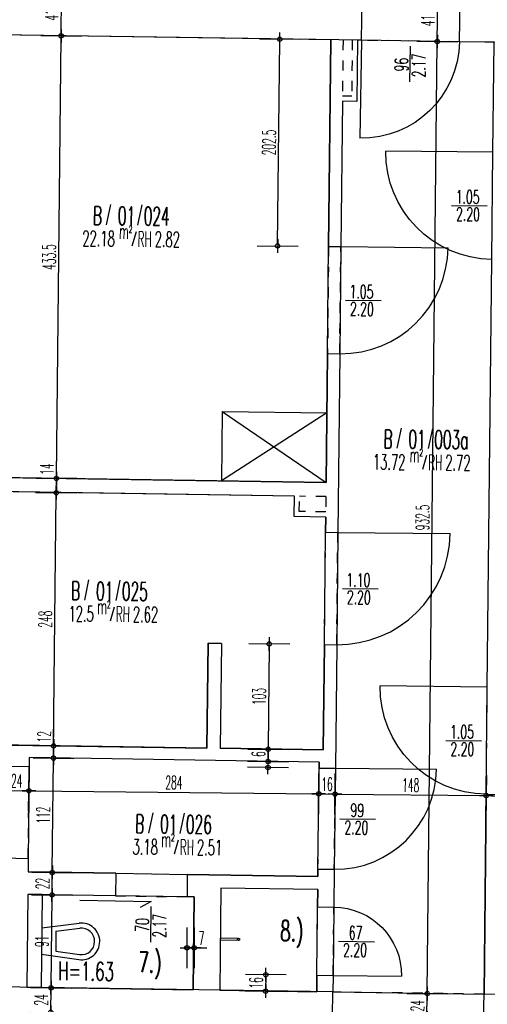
# Model space of a CAD drawing. Extents: x -14.3 to 68.8, y -3.9 to 57.4.
# Tile 31 of 46: x 38.8 to 43.4, y 23.6 to 33.2. Entities that reach past the tile are written whole.
import ezdxf
from ezdxf.enums import TextEntityAlignment as Align

# ---------------------------------------------------------------- set-up
doc = ezdxf.new("R2010")
doc.units = 0
doc.header["$LTSCALE"] = 0.25
doc.header["$MEASUREMENT"] = 0
doc.header["$PDMODE"] = 34
doc.header["$PDSIZE"] = 0.06
doc.linetypes.add('BOS_PUNKT', pattern=[0.18, 0, -0.18])
doc.linetypes.add('BOS_STRICH', pattern=[0.4, 0.2, -0.2])
doc.layers.get('0').update_dxf_attribs({"color": 30, "linetype": 'CONTINUOUS'})
doc.layers.get('DEFPOINTS').update_dxf_attribs({"linetype": 'CONTINUOUS'})
for name, color, linetype in [('01ATTRMB', 7, 'CONTINUOUS'), ('01BEM-I', 7, 'CONTINUOUS'), ('01BEM-TUR', 7, 'CONTINUOUS'), ('01EIN-MOB', 9, 'CONTINUOUS'), ('01EIN-SAN', 9, 'CONTINUOUS'), ('01FLA-POLY1', 1, 'CONTINUOUS'), ('01TUR-S', 7, 'CONTINUOUS'), ('01TXT', 7, 'CONTINUOUS'), ('01WAN', 3, 'CONTINUOUS'), ('01WAN-U', 7, 'BOS_PUNKT'), ('01WLB', 2, 'CONTINUOUS'), ('01WLB-U', 7, 'BOS_PUNKT'), ('01WLB-V', 2, 'BOS_STRICH')]:
    doc.layers.add(name, color=color, linetype=linetype)
doc.styles.add('BOS', font='romans.shx', dxfattribs={"width": 0.6})
doc.styles.add('BOS-BEM', font='romans.shx', dxfattribs={"width": 0.5})
doc.dimstyles.new('BOS-130', dxfattribs={"dimscale": 0.001, "dimtxt": 130, "dimasz": 10.666667, "dimexe": 1.8, "dimexo": 0.1, "dimgap": 30, "dimtad": 1, "dimdec": 4, "dimlfac": 100, "dimrnd": 0.5, "dimzin": 12, "dimtxsty": 'BOS-BEM', "dimblk1": 'BOS-BEM', "dimblk2": 'BOS-BEM', "dimsah": 1, "dimcen": 1.5, "dimse1": 1, "dimse2": 1, "dimclrd": 256, "dimclre": 256, "dimclrt": 256, "dimazin": 3, "dimtfac": 1, "dimtdec": 4, "dimtmove": 0, "dimatfit": 3, "dimtvp": 1.2, "dimtolj": 1, "dimtzin": 0})

# ---------------------------------------------------------------- blocks, each defined once
blk = doc.blocks.new('TUR')
at = {"color": 0, "linetype": 'BYBLOCK'}
blk.add_line((0, 0), (0, 1), dxfattribs=at)
blk.add_arc((0, 0), 1, 0, 90, dxfattribs=at)
blk = doc.blocks.new('BL_KLOSETT')
at = {"color": 0, "linetype": 'BYBLOCK'}
for p, q in [((0, 0.13), (0.3664, 0.1784)), ((0, 0.13), (0, -0.13)), ((0.14, 0.0981), (0.373, 0.1289)), ((0.14, 0.0981), (0.14, -0.0981)), ((0, -0.13), (0.3664, -0.1784)), ((0.14, -0.0981), (0.373, -0.1289))]:
    blk.add_line(p, q, dxfattribs=at)
for radius, start, end in [(0.18, 0.00006, 97.53203), (0.13, 0.00005, 97.53208), (0.18, 262.46797, 359.99994), (0.13, 262.46792, 359.99995)]:
    blk.add_arc((0.39, 0), radius, start, end, dxfattribs=at)
blk = doc.blocks.new('BL_WASSERHAHN')
for p, q in [((-0.01, -0.18), (-0.01, 0)), ((0.01, 0), (-0.01, 0)), ((0.01, -0.18), (0.01, 0))]:
    blk.add_line(p, q)
blk.add_circle((0, -0.18), 0.01)
blk = doc.blocks.new('BOS-BEM')
for p, q in [((0, -18.75), (0, 18.75)), ((-6.25, 0), (6.25, 0))]:
    blk.add_line(p, q)
blk.add_circle((0, 0), 2)
blk = doc.blocks.new('*D1262')
at = {"layer": '01BEM-I'}
for p, q in [((40.406, 24.1334), (40.3953, 24.1334)), ((40.4166, 24.1334), (40.4866, 24.1334)), ((40.4973, 24.1334), (40.6113, 24.1334))]:
    blk.add_line(p, q, dxfattribs=at)
at = {"layer": 'DEFPOINTS', "color": 0}
for p in [(40.4166, 24.6334), (40.4866, 24.6334), (40.4866, 24.1334)]:
    blk.add_point(p, dxfattribs=at)
at = {"layer": '01BEM-I', "xscale": 0.01066666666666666, "yscale": 0.01066666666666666, "zscale": 0.01066666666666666}
blk.add_blockref('BOS-BEM', (40.4166, 24.1334), dxfattribs=at)
at = {"layer": '01BEM-I', "xscale": 0.01066666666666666, "yscale": 0.01066666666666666, "zscale": 0.01066666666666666, "rotation": 180}
blk.add_blockref('BOS-BEM', (40.4866, 24.1334), dxfattribs=at)
at = {"layer": '01BEM-I', "insert": (40.5596, 24.2284), "char_height": 0.13, "attachment_point": 5, "style": 'BOS-BEM'}
blk.add_mtext('\\A1;7', dxfattribs=at)
blk = doc.blocks.new('*D1221')
at = {"layer": '01BEM-I'}
blk.add_line((41.1885, 23.8595), (41.187, 23.7198), dxfattribs=at)
at = {"layer": 'DEFPOINTS', "color": 0}
for p in [(41.6886, 23.8649), (41.1869, 23.7091), (41.6869, 23.7038)]:
    blk.add_point(p, dxfattribs=at)
at = {"layer": '01BEM-I', "xscale": 0.01066666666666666, "yscale": 0.01066666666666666, "zscale": 0.01066666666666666}
for p, rotation in [((41.1886, 23.8702), 89.39336692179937), ((41.1869, 23.7091), 269.3933669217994)]:
    blk.add_blockref('BOS-BEM', p, dxfattribs=dict(at, rotation=rotation))
at = {"layer": '01BEM-I', "insert": (41.0927, 23.7907), "char_height": 0.13, "attachment_point": 5, "rotation": 89.39337, "style": 'BOS-BEM'}
blk.add_mtext('\\A1;16', dxfattribs=at)
blk = doc.blocks.new('*D1220')
at = {"layer": '01BEM-I'}
for p, q in [((41.2108, 25.9699), (41.212, 26.0808)), ((41.2101, 25.9), (41.2107, 25.9592)), ((41.21, 25.8894), (41.2099, 25.8787))]:
    blk.add_line(p, q, dxfattribs=at)
at = {"layer": 'DEFPOINTS', "color": 0}
for p in [(41.2107, 25.9592), (41.7107, 25.9539), (41.7101, 25.8948)]:
    blk.add_point(p, dxfattribs=at)
at = {"layer": '01BEM-I', "xscale": 0.01066666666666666, "yscale": 0.01066666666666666, "zscale": 0.01066666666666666}
for p, rotation in [((41.2101, 25.9), 89.39336692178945), ((41.2107, 25.9592), 269.3933669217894)]:
    blk.add_blockref('BOS-BEM', p, dxfattribs=dict(at, rotation=rotation))
at = {"layer": '01BEM-I', "insert": (41.1165, 26.0317), "char_height": 0.13, "attachment_point": 5, "rotation": 89.39337, "style": 'BOS-BEM'}
blk.add_mtext('\\A1;6', dxfattribs=at)
blk = doc.blocks.new('*D1219')
at = {"layer": '01BEM-I'}
blk.add_line((41.2228, 27.0993), (41.2121, 26.0897), dxfattribs=at)
at = {"layer": 'DEFPOINTS', "color": 0}
for p in [(41.7629, 27.1043), (41.212, 26.079), (41.7519, 26.0733)]:
    blk.add_point(p, dxfattribs=at)
at = {"layer": '01BEM-I', "xscale": 0.01066666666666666, "yscale": 0.01066666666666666, "zscale": 0.01066666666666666}
for p, rotation in [((41.2229, 27.11), 89.39336692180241), ((41.212, 26.079), 269.3933669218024)]:
    blk.add_blockref('BOS-BEM', p, dxfattribs=dict(at, rotation=rotation))
at = {"layer": '01BEM-I', "insert": (41.1224, 26.5955), "char_height": 0.13, "attachment_point": 5, "rotation": 89.39337, "style": 'BOS-BEM'}
blk.add_mtext('\\A1;103', dxfattribs=at)
blk = doc.blocks.new('*D1341')
at = {"layer": '01BEM-I'}
blk.add_line((41.3043, 31.02), (41.3255, 33.0229), dxfattribs=at)
at = {"layer": 'DEFPOINTS', "color": 0}
for p in [(41.3256, 33.0336), (41.8256, 33.0283), (41.8042, 31.004)]:
    blk.add_point(p, dxfattribs=at)
at = {"layer": '01BEM-I', "xscale": 0.01066666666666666, "yscale": 0.01066666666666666, "zscale": 0.01066666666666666}
for p, rotation in [((41.3256, 33.0336), 89.39336692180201), ((41.3042, 31.0093), 269.393366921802)]:
    blk.add_blockref('BOS-BEM', p, dxfattribs=dict(at, rotation=rotation))
at = {"layer": '01BEM-I', "insert": (41.2199, 32.0225), "char_height": 0.13, "attachment_point": 5, "rotation": 89.39337, "style": 'BOS-BEM'}
blk.add_mtext('\\A1;202.5', dxfattribs=at)
blk = doc.blocks.new('*D1290')
at = {"layer": '01BEM-I'}
blk.add_line((42.7674, 23.4558), (42.7697, 23.6744), dxfattribs=at)
at = {"layer": 'DEFPOINTS', "color": 0}
for p in [(42.7698, 23.6851), (43.3267, 23.6792), (43.3217, 23.4392)]:
    blk.add_point(p, dxfattribs=at)
at = {"layer": '01BEM-I', "xscale": 0.01066666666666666, "yscale": 0.01066666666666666, "zscale": 0.01066666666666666}
for p, rotation in [((42.7698, 23.6851), 89.39336692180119), ((42.7673, 23.4451), 269.3933669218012)]:
    blk.add_blockref('BOS-BEM', p, dxfattribs=dict(at, rotation=rotation))
at = {"layer": '01BEM-I', "insert": (42.6735, 23.5661), "char_height": 0.13, "attachment_point": 5, "rotation": 89.39337, "style": 'BOS-BEM'}
blk.add_mtext('\\A1;24', dxfattribs=at)
blk = doc.blocks.new('*D1112')
at = {"layer": '01BEM-I'}
blk.add_line((42.7699, 23.6957), (42.8684, 33.0008), dxfattribs=at)
at = {"layer": 'DEFPOINTS', "color": 0}
for p in [(42.8686, 33.0115), (43.0855, 33.0092), (43.3267, 23.6792)]:
    blk.add_point(p, dxfattribs=at)
at = {"layer": '01BEM-I', "xscale": 0.01066666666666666, "yscale": 0.01066666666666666, "zscale": 0.01066666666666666}
for p, rotation in [((42.8686, 33.0115), 89.39336692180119), ((42.7698, 23.6851), 269.3933669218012)]:
    blk.add_blockref('BOS-BEM', p, dxfattribs=dict(at, rotation=rotation))
at = {"layer": '01BEM-I', "insert": (42.7242, 28.3493), "char_height": 0.13, "attachment_point": 5, "rotation": 89.39337, "style": 'BOS-BEM'}
blk.add_mtext('\\A1;932.5', dxfattribs=at)
blk = doc.blocks.new('*D1377')
at = {"layer": '01BEM-I'}
blk.add_line((42.8687, 33.0221), (42.8728, 33.4108), dxfattribs=at)
at = {"layer": 'DEFPOINTS', "color": 0}
for p in [(42.8729, 33.4214), (43.0917, 33.4191), (43.0855, 33.0092)]:
    blk.add_point(p, dxfattribs=at)
at = {"layer": '01BEM-I', "xscale": 0.01066666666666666, "yscale": 0.01066666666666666, "zscale": 0.01066666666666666}
for p, rotation in [((42.8729, 33.4214), 89.39336692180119), ((42.8686, 33.0115), 269.3933669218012)]:
    blk.add_blockref('BOS-BEM', p, dxfattribs=dict(at, rotation=rotation))
at = {"layer": '01BEM-I', "insert": (42.7757, 33.2174), "char_height": 0.13, "attachment_point": 5, "rotation": 89.39337, "style": 'BOS-BEM'}
blk.add_mtext('\\A1;41', dxfattribs=at)
blk = doc.blocks.new('*D1261')
at = {"layer": '01BEM-I'}
blk.add_line((39.0823, 23.5135), (39.0847, 23.7314), dxfattribs=at)
at = {"layer": 'DEFPOINTS', "color": 0}
for p in [(39.0848, 23.7421), (39.3925, 23.7388), (39.3889, 23.4996)]:
    blk.add_point(p, dxfattribs=at)
at = {"layer": '01BEM-I', "xscale": 0.01066666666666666, "yscale": 0.01066666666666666, "zscale": 0.01066666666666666}
for p, rotation in [((39.0848, 23.7421), 89.39336692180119), ((39.0822, 23.5028), 269.3933669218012)]:
    blk.add_blockref('BOS-BEM', p, dxfattribs=dict(at, rotation=rotation))
at = {"layer": '01BEM-I', "insert": (38.9885, 23.6235), "char_height": 0.13, "attachment_point": 5, "rotation": 89.39337, "style": 'BOS-BEM'}
blk.add_mtext('\\A1;24', dxfattribs=at)
blk = doc.blocks.new('*D1260')
at = {"layer": '01BEM-I'}
blk.add_line((39.0849, 23.7527), (39.0943, 24.6414), dxfattribs=at)
at = {"layer": 'DEFPOINTS', "color": 0}
for p in [(39.0944, 24.652), (39.4063, 24.6487), (39.3925, 23.7388)]:
    blk.add_point(p, dxfattribs=at)
at = {"layer": '01BEM-I', "xscale": 0.01066666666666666, "yscale": 0.01066666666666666, "zscale": 0.01066666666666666}
for p, rotation in [((39.0944, 24.652), 89.39336692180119), ((39.0848, 23.7421), 269.3933669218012)]:
    blk.add_blockref('BOS-BEM', p, dxfattribs=dict(at, rotation=rotation))
at = {"layer": '01BEM-I', "insert": (38.9946, 24.1981), "char_height": 0.13, "attachment_point": 5, "rotation": 89.39337, "style": 'BOS-BEM'}
blk.add_mtext('\\A1;91', dxfattribs=at)
blk = doc.blocks.new('*D1259')
at = {"layer": '01BEM-I'}
blk.add_line((39.0945, 24.6627), (39.0966, 24.8612), dxfattribs=at)
at = {"layer": 'DEFPOINTS', "color": 0}
for p in [(39.0967, 24.8719), (39.4097, 24.8686), (39.4063, 24.6487)]:
    blk.add_point(p, dxfattribs=at)
at = {"layer": '01BEM-I', "xscale": 0.01066666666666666, "yscale": 0.01066666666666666, "zscale": 0.01066666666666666}
for p, rotation in [((39.0967, 24.8719), 89.39336692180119), ((39.0944, 24.652), 269.3933669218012)]:
    blk.add_blockref('BOS-BEM', p, dxfattribs=dict(at, rotation=rotation))
at = {"layer": '01BEM-I', "insert": (39.0006, 24.763), "char_height": 0.13, "attachment_point": 5, "rotation": 89.39337, "style": 'BOS-BEM'}
blk.add_mtext('\\A1;22', dxfattribs=at)
blk = doc.blocks.new('*D1258')
at = {"layer": '01BEM-I'}
blk.add_line((39.0968, 24.8826), (39.1085, 25.9812), dxfattribs=at)
at = {"layer": 'DEFPOINTS', "color": 0}
for p in [(39.1086, 25.9919), (39.4266, 25.9885), (39.4097, 24.8686)]:
    blk.add_point(p, dxfattribs=at)
at = {"layer": '01BEM-I', "xscale": 0.01066666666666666, "yscale": 0.01066666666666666, "zscale": 0.01066666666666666}
for p, rotation in [((39.1086, 25.9919), 89.39336692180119), ((39.0967, 24.8719), 269.3933669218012)]:
    blk.add_blockref('BOS-BEM', p, dxfattribs=dict(at, rotation=rotation))
at = {"layer": '01BEM-I', "insert": (39.0077, 25.4329), "char_height": 0.13, "attachment_point": 5, "rotation": 89.39337, "style": 'BOS-BEM'}
blk.add_mtext('\\A1;112', dxfattribs=at)
blk = doc.blocks.new('*D1257')
at = {"layer": '01BEM-I'}
for p, q in [((39.1099, 26.1119), (39.1116, 26.2785)), ((39.1087, 26.0026), (39.1097, 26.1012))]:
    blk.add_line(p, q, dxfattribs=at)
at = {"layer": 'DEFPOINTS', "color": 0}
for p in [(39.1099, 26.1119), (39.4285, 26.1085), (39.4266, 25.9885)]:
    blk.add_point(p, dxfattribs=at)
at = {"layer": '01BEM-I', "xscale": 0.01066666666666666, "yscale": 0.01066666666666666, "zscale": 0.01066666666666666}
for p, rotation in [((39.1099, 26.1119), 89.39336692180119), ((39.1086, 25.9919), 269.3933669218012)]:
    blk.add_blockref('BOS-BEM', p, dxfattribs=dict(at, rotation=rotation))
at = {"layer": '01BEM-I', "insert": (39.0158, 26.2015), "char_height": 0.13, "attachment_point": 5, "rotation": 89.39337, "style": 'BOS-BEM'}
blk.add_mtext('\\A1;12', dxfattribs=at)
blk = doc.blocks.new('*D1256')
at = {"layer": '01BEM-I'}
blk.add_line((39.11, 26.1226), (39.136, 28.581), dxfattribs=at)
at = {"layer": 'DEFPOINTS', "color": 0}
for p in [(39.1361, 28.5917), (39.4661, 28.5882), (39.4285, 26.1085)]:
    blk.add_point(p, dxfattribs=at)
at = {"layer": '01BEM-I', "xscale": 0.01066666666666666, "yscale": 0.01066666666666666, "zscale": 0.01066666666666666}
for p, rotation in [((39.1361, 28.5917), 89.39336692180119), ((39.1099, 26.1119), 269.3933669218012)]:
    blk.add_blockref('BOS-BEM', p, dxfattribs=dict(at, rotation=rotation))
at = {"layer": '01BEM-I', "insert": (39.028, 27.3528), "char_height": 0.13, "attachment_point": 5, "rotation": 89.39337, "style": 'BOS-BEM'}
blk.add_mtext('\\A1;248', dxfattribs=at)
blk = doc.blocks.new('*D1255')
at = {"layer": '01BEM-I'}
for p, q in [((39.1376, 28.7317), (39.1394, 28.9014)), ((39.1362, 28.6024), (39.1375, 28.721))]:
    blk.add_line(p, q, dxfattribs=at)
at = {"layer": 'DEFPOINTS', "color": 0}
for p in [(39.1376, 28.7317), (39.4682, 28.7282), (39.4661, 28.5882)]:
    blk.add_point(p, dxfattribs=at)
at = {"layer": '01BEM-I', "xscale": 0.01066666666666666, "yscale": 0.01066666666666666, "zscale": 0.01066666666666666}
for p, rotation in [((39.1376, 28.7317), 89.39336692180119), ((39.1361, 28.5917), 269.3933669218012)]:
    blk.add_blockref('BOS-BEM', p, dxfattribs=dict(at, rotation=rotation))
at = {"layer": '01BEM-I', "insert": (39.0436, 28.8229), "char_height": 0.13, "attachment_point": 5, "rotation": 89.39337, "style": 'BOS-BEM'}
blk.add_mtext('\\A1;14', dxfattribs=at)
blk = doc.blocks.new('*D1110')
at = {"layer": '01BEM-I'}
blk.add_line((39.1377, 28.7424), (39.1834, 33.0561), dxfattribs=at)
at = {"layer": 'DEFPOINTS', "color": 0}
for p in [(39.1835, 33.0667), (39.5339, 33.063), (39.4682, 28.7282)]:
    blk.add_point(p, dxfattribs=at)
at = {"layer": '01BEM-I', "xscale": 0.01066666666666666, "yscale": 0.01066666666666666, "zscale": 0.01066666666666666}
for p, rotation in [((39.1835, 33.0667), 89.39336692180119), ((39.1376, 28.7317), 269.3933669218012)]:
    blk.add_blockref('BOS-BEM', p, dxfattribs=dict(at, rotation=rotation))
at = {"layer": '01BEM-I', "insert": (39.0656, 30.9002), "char_height": 0.13, "attachment_point": 5, "rotation": 89.39337, "style": 'BOS-BEM'}
blk.add_mtext('\\A1;433.5', dxfattribs=at)
blk = doc.blocks.new('*D1355')
at = {"layer": '01BEM-I'}
blk.add_line((39.1836, 33.0774), (39.1877, 33.466), dxfattribs=at)
at = {"layer": 'DEFPOINTS', "color": 0}
for p in [(39.1878, 33.4767), (39.5401, 33.473), (39.5339, 33.063)]:
    blk.add_point(p, dxfattribs=at)
at = {"layer": '01BEM-I', "xscale": 0.01066666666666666, "yscale": 0.01066666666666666, "zscale": 0.01066666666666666}
for p, rotation in [((39.1878, 33.4767), 89.39336692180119), ((39.1835, 33.0667), 269.3933669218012)]:
    blk.add_blockref('BOS-BEM', p, dxfattribs=dict(at, rotation=rotation))
at = {"layer": '01BEM-I', "insert": (39.0907, 33.2727), "char_height": 0.13, "attachment_point": 5, "rotation": 89.39337, "style": 'BOS-BEM'}
blk.add_mtext('\\A1;41', dxfattribs=at)
blk = doc.blocks.new('*D1254')
at = {"layer": '01BEM-I'}
blk.add_line((38.6382, 25.6744), (38.8569, 25.6721), dxfattribs=at)
at = {"layer": 'DEFPOINTS', "color": 0}
for p in [(38.631, 26.0006), (38.871, 25.997), (38.8675, 25.672)]:
    blk.add_point(p, dxfattribs=at)
at = {"layer": '01BEM-I', "xscale": 0.01066666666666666, "yscale": 0.01066666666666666, "zscale": 0.01066666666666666}
for p, rotation in [((38.6275, 25.6745), 179.3933669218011), ((38.8675, 25.672), 359.3933669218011)]:
    blk.add_blockref('BOS-BEM', p, dxfattribs=dict(at, rotation=rotation))
at = {"layer": '01BEM-I', "insert": (38.7485, 25.7683), "char_height": 0.13, "attachment_point": 5, "rotation": 359.39337, "style": 'BOS-BEM'}
blk.add_mtext('\\A1;24', dxfattribs=at)
blk = doc.blocks.new('*D1216')
at = {"layer": '01BEM-I'}
blk.add_line((38.8782, 25.6719), (41.6967, 25.642), dxfattribs=at)
at = {"layer": 'DEFPOINTS', "color": 0}
for p in [(38.871, 25.997), (41.7107, 25.9539), (41.7074, 25.6419)]:
    blk.add_point(p, dxfattribs=at)
at = {"layer": '01BEM-I', "xscale": 0.01066666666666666, "yscale": 0.01066666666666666, "zscale": 0.01066666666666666}
for p, rotation in [((38.8675, 25.672), 179.3933669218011), ((41.7074, 25.6419), 359.3933669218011)]:
    blk.add_blockref('BOS-BEM', p, dxfattribs=dict(at, rotation=rotation))
at = {"layer": '01BEM-I', "insert": (40.2885, 25.752), "char_height": 0.13, "attachment_point": 5, "rotation": 359.39337, "style": 'BOS-BEM'}
blk.add_mtext('\\A1;284', dxfattribs=at)
blk = doc.blocks.new('*D1215')
at = {"layer": '01BEM-I'}
blk.add_line((41.718, 25.6418), (41.8567, 25.6404), dxfattribs=at)
at = {"layer": 'DEFPOINTS', "color": 0}
for p in [(41.7107, 25.9539), (41.8707, 25.9522), (41.8674, 25.6402)]:
    blk.add_point(p, dxfattribs=at)
at = {"layer": '01BEM-I', "xscale": 0.01066666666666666, "yscale": 0.01066666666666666, "zscale": 0.01066666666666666}
for p, rotation in [((41.7074, 25.6419), 179.3933669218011), ((41.8674, 25.6402), 359.3933669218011)]:
    blk.add_blockref('BOS-BEM', p, dxfattribs=dict(at, rotation=rotation))
at = {"layer": '01BEM-I', "insert": (41.7884, 25.7361), "char_height": 0.13, "attachment_point": 5, "rotation": 359.39337, "style": 'BOS-BEM'}
blk.add_mtext('\\A1;16', dxfattribs=at)
blk = doc.blocks.new('*D1286')
at = {"layer": '01BEM-I'}
blk.add_line((41.878, 25.6401), (43.3366, 25.6247), dxfattribs=at)
at = {"layer": 'DEFPOINTS', "color": 0}
for p in [(41.8707, 25.9522), (43.3506, 25.9365), (43.3473, 25.6246)]:
    blk.add_point(p, dxfattribs=at)
at = {"layer": '01BEM-I', "xscale": 0.01066666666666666, "yscale": 0.01066666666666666, "zscale": 0.01066666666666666}
for p, rotation in [((41.8674, 25.6402), 179.3933669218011), ((43.3473, 25.6246), 359.3933669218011)]:
    blk.add_blockref('BOS-BEM', p, dxfattribs=dict(at, rotation=rotation))
at = {"layer": '01BEM-I', "insert": (42.6083, 25.7274), "char_height": 0.13, "attachment_point": 5, "rotation": 359.39337, "style": 'BOS-BEM'}
blk.add_mtext('\\A1;148', dxfattribs=at)
blk = doc.blocks.new('*D1285')
at = {"layer": '01BEM-I'}
for p, q in [((43.3579, 25.6245), (43.4566, 25.6234)), ((43.4673, 25.6233), (43.6339, 25.6215))]:
    blk.add_line(p, q, dxfattribs=at)
at = {"layer": 'DEFPOINTS', "color": 0}
for p in [(43.3506, 25.9365), (43.4706, 25.9353), (43.4673, 25.6233)]:
    blk.add_point(p, dxfattribs=at)
at = {"layer": '01BEM-I', "xscale": 0.01066666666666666, "yscale": 0.01066666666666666, "zscale": 0.01066666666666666}
for p, rotation in [((43.3473, 25.6246), 179.3933669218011), ((43.4673, 25.6233), 359.3933669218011)]:
    blk.add_blockref('BOS-BEM', p, dxfattribs=dict(at, rotation=rotation))
at = {"layer": '01BEM-I', "insert": (43.5569, 25.7174), "char_height": 0.13, "attachment_point": 5, "rotation": 359.39337, "style": 'BOS-BEM'}
blk.add_mtext('\\A1;12', dxfattribs=at)

msp = doc.modelspace()

# ---------------------------------------------------------------- linework, layer by layer
at = {"layer": '01ATTRMB'}
for p, q in [((39.6668976, 31.4140721), (39.6262867, 31.2151107)), ((39.9736121, 31.4108247), (39.9330011, 31.2118633)), ((39.9170971, 31.1459002), (39.8771361, 31.0083199)), ((42.5136486, 29.2255433), (42.4730377, 29.0265819)), ((42.8203631, 29.2222959), (42.7797521, 29.0233345)), ((42.7638481, 28.9573715), (42.7238871, 28.8197911)), ((39.45308, 27.7389524), (39.412469, 27.539991)), ((39.7597944, 27.735705), (39.7191835, 27.5367436)), ((39.7032795, 27.4707806), (39.6633184, 27.3332002)), ((40.0806098, 25.4562259), (40.0399989, 25.2572646)), ((40.3873243, 25.4529786), (40.3467133, 25.2540172)), ((40.3308094, 25.1880541), (40.2908483, 25.0504737))]:
    msp.add_line(p, q, dxfattribs=at)
at = {"layer": '01BEM-TUR', "linetype": 'BYBLOCK'}
for p, q in [((42.6010248, 32.6164629), (42.6047305, 32.9664432)), ((43.0084776, 31.4057826), (43.358458, 31.402077)), ((41.968583, 30.4772699), (42.3185634, 30.4735642)), ((41.9386732, 27.6524282), (42.2886536, 27.6487226)), ((42.9529988, 26.1660763), (43.3029792, 26.1623707)), ((41.9147983, 25.3975546), (42.2647787, 25.393849)), ((40.0614247, 24.1887342), (40.0651304, 24.5387146)), ((41.9020932, 24.1976219), (42.2520736, 24.1939162))]:
    msp.add_line(p, q, dxfattribs=at)
at = {"layer": '01EIN-MOB'}
for p, q in [((40.7601229, 29.3886845), (40.7529233, 28.7087155)), ((41.7858441, 29.3731298), (40.7529233, 28.7087155)), ((40.7601229, 29.3886845), (41.7899937, 29.3730669)), ((40.7601229, 29.3886845), (41.7796829, 28.693145)), ((41.7858441, 29.3731298), (41.7796829, 28.693145)), ((40.7498121, 28.7087627), (41.7796829, 28.693145))]:
    msp.add_line(p, q, dxfattribs=at)
at = {"layer": '01EIN-SAN'}
for p, q in [((38.8567868, 24.6570503), (38.847152, 23.7470917)), ((38.9967721, 24.6549274), (38.8567868, 24.6570503)), ((38.9967789, 24.655568), (38.9871441, 23.7456095)), ((38.9957118, 23.7448389), (38.847152, 23.7470917))]:
    msp.add_line(p, q, dxfattribs=at)
at = {"layer": '01FLA-POLY1'}
for points in [[(41.804151, 31.0040403), (41.8255838, 33.0282645), (36.8461042, 33.1037768), (36.8440478, 32.9095579), (36.6140606, 32.911993), (36.5983911, 31.432076), (36.8283782, 31.4296408), (36.8185847, 30.5046927), (36.5885976, 30.5071278), (36.572928, 29.0272108), (36.8029151, 29.0247756), (36.8021091, 28.9486491), (37.3220548, 28.9407643), (37.320149, 28.7607725), (41.7796829, 28.693145), (41.7930341, 29.9540992)], [(43.4028967, 30.8771064), (43.4140136, 31.9270476), (43.4254166, 33.0040035), (43.0854521, 33.009159), (42.1255524, 33.0237156), (42.0855566, 33.0243221), (42.079204, 32.4243494), (41.9392119, 32.4258317), (41.9241443, 31.0027698), (41.9130274, 29.9528287), (41.8944992, 28.2029268), (41.8828529, 27.1029884), (41.8700419, 25.8930562), (41.8595603, 24.9031117), (41.8556429, 24.5331325), (41.8485492, 23.86317), (41.8468385, 23.7016024), (43.3266838, 23.679161), (43.347418, 25.6374001), (43.3585349, 26.6873413)], [(41.7745059, 28.2041973), (41.7760834, 28.3531865), (41.4661158, 28.3578871), (41.4682331, 28.557852), (36.7987211, 28.6286637), (36.7931217, 28.0998275), (36.5631345, 28.1022626), (36.547465, 26.6223456), (36.7774521, 26.6199104), (36.7724639, 26.1488027), (40.6120627, 26.0905764), (40.6229235, 27.1163287), (40.7529162, 27.1149523), (40.7420491, 26.0886052), (41.7519435, 26.0732904), (41.7628596, 27.1042589)], [(41.7100509, 25.8947502), (41.7106772, 25.9539024), (38.870974, 25.9969656), (38.8700211, 25.9069707), (38.8604923, 25.0070211), (38.8591152, 24.8769627), (39.719025, 24.8638905), (40.4189516, 24.8532503), (41.6988173, 24.8337941), (41.6995692, 24.9048057)], [(41.6956518, 24.5348265), (41.6974409, 24.7038), (40.7475402, 24.718205), (40.7369545, 23.7184335), (41.6868552, 23.7040285), (41.6885582, 23.864864)], [(40.4866164, 24.6323344), (40.4166237, 24.6333958), (39.7166969, 24.64401), (38.8567868, 24.6570503), (38.847152, 23.7470917), (40.4769817, 23.7223759)]]:
    msp.add_lwpolyline(points, close=True, dxfattribs=at)
at = {"layer": '01TUR-S'}
for p, q in [((39.3659753, 24.5993228), (40.0659022, 24.5887087)), ((40.0659022, 24.5887087), (39.9568895, 24.527543))]:
    msp.add_line(p, q, dxfattribs=at)
at = {"layer": '01WAN'}
for p, q in [((42.1255524, 33.0237156), (42.1317692, 33.4336684)), ((43.0854521, 33.009159), (43.0916689, 33.4191119)), ((42.1255524, 33.0237156), (36.8461042, 33.1037768)), ((47.5249882, 32.9418348), (43.0854521, 33.009159)), ((41.8468385, 23.7016024), (36.7473714, 23.7789343)), ((41.8418334, 23.4620097), (41.8468385, 23.7016024)), ((43.3216716, 23.4392247), (43.3266838, 23.679161)), ((47.4262554, 23.6169923), (43.3266838, 23.679161))]:
    msp.add_line(p, q, dxfattribs=at)
at = {"layer": '01WAN-U'}
for p, q in [((43.0854521, 33.009159), (42.1255524, 33.0237156)), ((43.3266838, 23.679161), (41.8468385, 23.7016024))]:
    msp.add_line(p, q, dxfattribs=at)
at = {"layer": '01WLB'}
for p, q in [((41.8255838, 33.0282645), (41.804151, 31.0040403)), ((42.0855566, 33.0243221), (42.079204, 32.4243494)), ((41.9392119, 32.4258317), (41.9241443, 31.0027698)), ((42.079204, 32.4243494), (41.9392119, 32.4258317)), ((41.804151, 31.0040403), (41.9241443, 31.0027698)), ((41.7930341, 29.9540992), (41.7796829, 28.693145)), ((41.7930341, 29.9540992), (41.9130274, 29.9528287)), ((41.9130274, 29.9528287), (41.8944992, 28.2029268)), ((41.7796829, 28.693145), (37.320149, 28.7607725)), ((41.4682331, 28.557852), (36.7987211, 28.6286637)), ((41.4661158, 28.3578871), (41.4682331, 28.557852)), ((41.7760834, 28.3531865), (41.4661158, 28.3578871)), ((41.7760834, 28.3531865), (41.7745059, 28.2041973)), ((41.7745059, 28.2041973), (41.8944992, 28.2029268)), ((40.6229235, 27.1163287), (40.6120627, 26.0905764)), ((40.7529162, 27.1149523), (40.6229235, 27.1163287)), ((40.7529162, 27.1149523), (40.7420491, 26.0886052)), ((41.7628596, 27.1042589), (41.7519435, 26.0732904)), ((41.7628596, 27.1042589), (41.8828529, 27.1029884)), ((41.8828529, 27.1029884), (41.8700419, 25.8930562)), ((40.6120627, 26.0905764), (36.7724639, 26.1488027)), ((41.7519435, 26.0732904), (40.7420491, 26.0886052)), ((38.870974, 25.9969656), (38.8700211, 25.9069707)), ((41.7106772, 25.9539024), (38.870974, 25.9969656)), ((41.7106772, 25.9539024), (41.7100509, 25.8947502)), ((38.8700211, 25.9069707), (38.6300462, 25.9106098)), ((41.7100509, 25.8947502), (41.8700419, 25.8930562)), ((43.347418, 25.6374001), (43.3266838, 23.679161)), ((43.347418, 25.6374001), (43.4674112, 25.6361296)), ((38.8604923, 25.0070211), (38.6205174, 25.0106603)), ((38.8604923, 25.0070211), (38.8591152, 24.8769627)), ((41.6995692, 24.9048057), (41.6988173, 24.8337941)), ((41.6995692, 24.9048057), (41.8595603, 24.9031117)), ((41.8595603, 24.9031117), (41.8556429, 24.5331325)), ((39.719025, 24.8638905), (38.8591152, 24.8769627)), ((39.719025, 24.8638905), (39.7166969, 24.64401)), ((40.4189516, 24.8532503), (40.4166237, 24.6333958)), ((41.6988173, 24.8337941), (40.4189516, 24.8532503)), ((40.7475402, 24.718205), (40.7369545, 23.7184335)), ((41.6974409, 24.7038), (40.7475402, 24.718205)), ((41.6974409, 24.7038), (41.6956518, 24.5348265)), ((38.8567868, 24.6570503), (38.847152, 23.7470917)), ((39.7166969, 24.64401), (38.8567868, 24.6570503)), ((40.4866164, 24.6323344), (40.4166237, 24.6333958)), ((40.4866164, 24.6323344), (40.4769817, 23.7223759)), ((41.6956518, 24.5348265), (41.8556429, 24.5331325)), ((41.6885582, 23.864864), (41.6868533, 23.7038455)), ((41.6885582, 23.864864), (41.8485492, 23.86317)), ((41.8485492, 23.86317), (41.8468385, 23.7016024))]:
    msp.add_line(p, q, dxfattribs=at)
at = {"layer": '01WLB-U'}
for p, q in [((41.804151, 31.0040403), (41.7930341, 29.9540992)), ((41.9130274, 29.9528287), (41.9241443, 31.0027698)), ((41.7628596, 27.1042589), (41.7745059, 28.2041973)), ((41.8828529, 27.1029884), (41.8944992, 28.2029268)), ((43.347418, 25.6374001), (43.3585349, 26.6873413)), ((38.8604923, 25.0070211), (38.8700211, 25.9069707)), ((41.6995692, 24.9048057), (41.7100509, 25.8947502)), ((41.8595603, 24.9031117), (41.8700419, 25.8930562)), ((39.719025, 24.8638905), (40.4189516, 24.8532503)), ((39.7166969, 24.64401), (40.4166237, 24.6333958)), ((41.6885582, 23.864864), (41.6956518, 24.5348265)), ((41.8485492, 23.86317), (41.8556429, 24.5331325))]:
    msp.add_line(p, q, dxfattribs=at)
at = {"layer": '01WLB-V'}
for p, q in [((41.9455712, 33.0264449), (41.9397412, 32.4758289)), ((42.0355618, 33.0250803), (42.0297362, 32.474876)), ((42.0297362, 32.474876), (41.9397412, 32.4758289)), ((41.51664, 28.4071266), (41.5182278, 28.5570938)), ((41.7782007, 28.5531514), (41.5182278, 28.5570938)), ((41.7782007, 28.5531514), (41.7766128, 28.4031842)), ((41.7766128, 28.4031842), (41.51664, 28.4071266))]:
    msp.add_line(p, q, dxfattribs=at)

# ---------------------------------------------------------------- block references
at = {"layer": '01EIN-SAN'}
for name, p, rotation in [('BL_KLOSETT', (38.9919613, 24.2005888), 359.3933669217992), ('BL_WASSERHAHN', (40.7422474, 24.2183192), 89.39336692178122)]:
    msp.add_blockref(name, p, dxfattribs=dict(at, rotation=rotation))
at = {"layer": '01TUR-S'}
for p, xscale, yscale, zscale, rotation in [((42.1255524, 33.0237156), 0.9600100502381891, -0.9600100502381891, 0.9600100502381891, 359.1311937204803), ((43.4140136, 31.9270476), 1.049999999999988, -1.049999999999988, 1.049999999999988, 269.3933669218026), ((41.9241443, 31.0027698), 1.050000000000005, 1.050000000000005, 1.050000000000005, 269.3933669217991), ((41.8944992, 28.2029268), 1.100000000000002, 1.100000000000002, 1.100000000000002, 269.3933669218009), ((43.3585349, 26.6873413), -1.049999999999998, 1.049999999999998, 1.049999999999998, 89.39336692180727), ((41.8700419, 25.8930562), 0.9900103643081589, 0.990010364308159, 0.990010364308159, 269.3933669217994), ((41.8485492, 23.86317), 0.6700000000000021, -0.670000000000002, 0.670000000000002, 89.39336692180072)]:
    msp.add_blockref('TUR', p, dxfattribs=dict(at, xscale=xscale, yscale=yscale, zscale=zscale, rotation=rotation))

# ---------------------------------------------------------------- texts
at = {"layer": '01ATTRMB', "style": 'BOS'}
for s, height, width, p in [('B', 0.18, 0.55, (39.4941857, 31.2165093)), ('01', 0.18, 0.55, (39.738339, 31.2139243)), ('024', 0.18, 0.55, (39.9915662, 31.2112433)), ('22.18', 0.15, 0.55, (39.3903875, 31.0075118)), ('2.82', 0.15, 0.55, (40.0993427, 31.0000057)), ('RH', 0.15, 0.5, (39.9323575, 31.0017736)), ('B', 0.18, 0.55, (42.3409367, 29.0279805)), ('01', 0.18, 0.55, (42.58509, 29.0253955)), ('003a', 0.18, 0.55, (42.8383172, 29.0227145)), ('13.72', 0.15, 0.55, (42.2371385, 28.818983)), ('RH', 0.15, 0.5, (42.7791085, 28.8132449)), ('2.72', 0.15, 0.55, (42.9460936, 28.8114769)), ('B', 0.18, 0.55, (39.2803681, 27.5413896)), ('01', 0.18, 0.55, (39.5245214, 27.5388046)), ('025', 0.18, 0.55, (39.7777485, 27.5361236)), ('12.5', 0.15, 0.55, (39.2551368, 27.3315603)), ('RH', 0.15, 0.5, (39.7185398, 27.326654)), ('2.62', 0.15, 0.55, (39.885525, 27.324886)), ('B', 0.18, 0.55, (39.9078979, 25.2586632)), ('01', 0.18, 0.55, (40.1520512, 25.2560782)), ('026', 0.18, 0.55, (40.4052784, 25.2533972)), ('3.18', 0.15, 0.55, (39.8826667, 25.0488338)), ('RH', 0.15, 0.5, (40.3460697, 25.0439275)), ('2.51', 0.15, 0.55, (40.5130549, 25.0421596)), ('8.)', 0.2, 0.6, (41.328279, 24.2012737)), ('7.)', 0.2, 0.6, (39.939402, 23.8947247))]:
    msp.add_text(s, height=height, rotation=359.3934, dxfattribs=dict(at, width=width)).set_placement(p)
at = {"layer": '01ATTRMB', "style": 'BOS', "width": 0.5}
for s, height, p in [('m', 0.15, (39.8469635, 31.077682)), ('2', 0.07, (39.8823736, 31.1367533)), ('m', 0.15, (42.6937145, 28.8891532)), ('2', 0.07, (42.7291246, 28.9482245)), ('m', 0.15, (39.6331458, 27.4025623)), ('2', 0.07, (39.6685559, 27.4616336)), ('m', 0.15, (40.2606757, 25.1198359)), ('2', 0.07, (40.2960858, 25.1789072))]:
    msp.add_text(s, height=height, rotation=359.3934, dxfattribs=at).set_placement(p, align=Align.RIGHT)
at = {"layer": '01BEM-TUR', "linetype": 'BYBLOCK', "style": 'BOS', "width": 0.6}
for s, rotation, p in [('96', 89.39336692, (42.5823015, 32.717381)), ('2.17', 89.39336692, (42.7512836, 32.6598744)), ('1.05', 359.39336692, (43.0481135, 31.4251548)), ('2.20', 359.39336692, (43.0518891, 31.2555239)), ('1.05', 359.39336692, (42.0082189, 30.496642)), ('2.20', 359.39336692, (42.0119946, 30.3270111)), ('1.10', 359.39336692, (41.9783091, 27.6718003)), ('2.20', 359.39336692, (41.9820848, 27.5021695)), ('1.05', 359.39336692, (42.9926347, 26.1854485)), ('2.20', 359.39336692, (42.9964104, 26.0158176)), ('99', 359.39336692, (42.0175735, 25.4162582)), ('2.20', 359.39336692, (41.9582098, 25.2472958)), ('70', 89.39336692, (40.0427014, 24.2896524)), ('2.17', 89.39336692, (40.2116835, 24.2321458)), ('67', 359.39336692, (42.0011544, 24.2163648)), ('2.20', 359.39336692, (41.9455048, 24.0473631))]:
    msp.add_text(s, height=0.13, rotation=rotation, dxfattribs=at).set_placement(p)
at = {"layer": '01TXT', "style": 'BOS', "width": 0.6}
msp.add_text('H=1.63', height=0.18, rotation=359.13119372, dxfattribs=at).set_placement((39.154424, 23.8187039))

# ---------------------------------------------------------------- dimensions: what is measured, and where the dimension line sits
at = {"layer": '01BEM-I'}
for base, p1, p2, angle, picture, middle in [((39.187841, 33.4766999), (39.5339213, 33.0630169), (39.5401381, 33.4729697), 89.39336692, '*D1355', (39.0906759, 33.2727194)), ((42.8729014, 33.4214282), (43.0854521, 33.009159), (43.0916689, 33.4191119), 89.39336692, '*D1377', (42.7757363, 33.2174477)), ((39.1835002, 33.0667272), (39.4681851, 28.7281982), (39.5339213, 33.0630169), 89.39336692, '*D1110', (39.0655556, 30.9002186)), ((42.8685605, 33.0114555), (43.3266838, 23.679161), (43.0854521, 33.009159), 89.39336692, '*D1112', (42.7241912, 28.3492622)), ((39.1376003, 28.7316985), (39.4660623, 28.5882143), (39.4681851, 28.7281982), 89.39336692, '*D1255', (39.0435605, 28.8228897)), ((39.1361181, 28.5917078), (39.4284586, 26.1085253), (39.4660623, 28.5882143), 89.39336692, '*D1256', (39.0279951, 27.3528091)), ((39.1098615, 26.1118987), (39.4266391, 25.9885391), (39.4284586, 26.1085253), 89.39336692, '*D1257', (39.0158053, 26.2015424)), ((39.108591, 25.9919067), (39.4096554, 24.8685935), (39.4266391, 25.9885391), 89.39336692, '*D1258', (39.007667, 25.4329125)), ((38.8675332, 25.6719998), (38.6309991, 26.0006048), (38.870974, 25.9969656), 359.39336692, '*D1254', (38.7485457, 25.768265)), ((41.707374, 25.6419312), (38.870974, 25.9969656), (41.7106772, 25.9539024), 359.39336692, '*D1216', (40.2884594, 25.7519602)), ((41.867365, 25.6402372), (41.7106772, 25.9539024), (41.8706682, 25.9522084), 359.39336692, '*D1215', (41.7883753, 25.7360789)), ((43.3472821, 25.6245676), (41.8706682, 25.9522084), (43.3505853, 25.9365388), 359.39336692, '*D1286', (42.6083294, 25.7273971)), ((43.4672754, 25.6232971), (43.3505853, 25.9365388), (43.4705786, 25.9352683), 359.39336692, '*D1285', (43.5569191, 25.7173533)), ((39.0967323, 24.8719067), (39.4063129, 24.6487169), (39.4096554, 24.8685935), 89.39336692, '*D1259', (39.0005735, 24.7629689)), ((39.0944041, 24.6520194), (39.3925146, 23.7388215), (39.4063129, 24.6487169), 89.39336692, '*D1260', (38.9945921, 24.1980555)), ((39.0847695, 23.7420799), (39.3888867, 23.4995865), (39.3925146, 23.7388215), 89.39336692, '*D1261', (38.9885083, 23.6234624)), ((42.7698113, 23.6850573), (43.3216716, 23.4392247), (43.3266838, 23.679161), 89.39336692, '*D1290', (42.6735462, 23.5660818))]:
    dim = msp.add_linear_dim(base=base, p1=p1, p2=p2, angle=angle, dimstyle='BOS-130', dxfattribs=at)
    dim.commit()
    dim.dimension.update_dxf_attribs({"geometry": picture, "text_midpoint": middle})
for p1, p2, distance, picture, middle in [((41.804151, 31.0040403), (41.8255838, 33.0282645), 0.5, '*D1341', (41.2199007, 32.022452)), ((41.7628596, 27.1042589), (41.7519435, 26.0732904), -0.54, '*D1219', (41.1224372, 26.5954978)), ((41.71005089, 25.89475023), (41.7106772, 25.95390241), 0.5, '*D1220', (41.11646706, 26.03165037)), ((40.4166237, 24.6333958), (40.4866164, 24.6333958), -0.499972, '*D1262', (40.5596164, 24.2284238)), ((41.6885582, 23.864864), (41.6868533, 23.7038455), -0.5, '*D1221', (41.0927391, 23.7906543))]:
    dim = msp.add_aligned_dim(p1=p1, p2=p2, distance=distance, dimstyle='BOS-130', dxfattribs=at)
    dim.commit()
    dim.dimension.update_dxf_attribs({"geometry": picture, "text_midpoint": middle})

doc.saveas('drawing.dxf')
